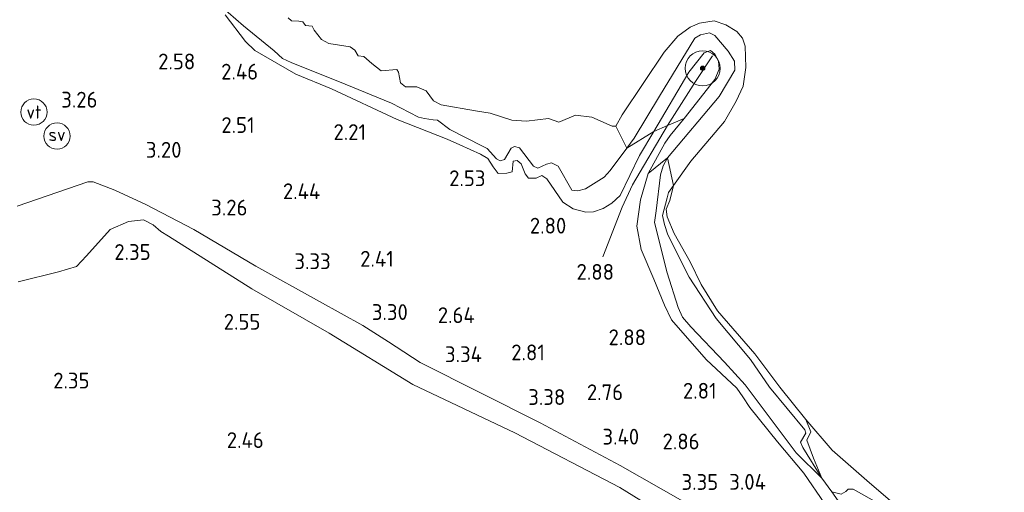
# Model space of a CAD drawing. Extents: x 141961 to 144947, y 416202 to 417778.
# Tile 100 of 122: x 144328 to 144440, y 416693 to 416747. Entities that reach past the tile are written whole.
import ezdxf
from ezdxf.enums import TextEntityAlignment as Align

# ---------------------------------------------------------------- set-up
doc = ezdxf.new("R2010")
doc.units = 0
for name, color, linetype, lineweight in [('B-ME-GR-BOOM-S', 90, 'Continuous', 25), ('B-ME-GR-GRAS-GV', 60, 'Continuous', 13), ('B-ME-GW-GROND_ZAND-GV', 7, 'Continuous', 18), ('B-ME-GW-TALUD_KRUIN-G', 90, 'Continuous', 18), ('B-ME-GW-TALUD_TEEN-G', 90, 'Continuous', 18), ('B-ME-KL-BRANDSTOF_LOCATIEPAAL-S', 40, 'Continuous', 25), ('B-ME-OB-BEKLEDING_STEEN-GV', 30, 'Continuous', 18), ('B-ME-OB-BEKLEDING_STORTSTEEN-GV', 30, 'Continuous', 18), ('B-ME-OB-KRIB-G', 7, 'Continuous', 18), ('B-ME-OB-OEVERVOORZIENING-G', 7, 'Continuous', 18), ('B-ME-OG-HOOGTEPUNT-S', 7, 'Continuous', 25), ('B-ME-OG-WATER_RIVIER-GV', 130, 'Continuous', 18), ('B-ME-VW-VERKEERSTEKEN_BORD-S', 7, 'Continuous', 25)]:
    doc.layers.add(name, color=color, linetype=linetype, lineweight=lineweight)
doc.styles.add('NLCS-ISO', font='NLCS-ISO.ttf')
doc.styles.add('NLCS-ISO-ANNOTATIVE-T18', font='NLCS-ISO.ttf', dxfattribs={"height": 1.8})

# ---------------------------------------------------------------- blocks, each defined once
blk = doc.blocks.new('SAL-HOOGTELABEL-SO')
at = {"color": 0, "linetype": 'ByBlock', "lineweight": -2, "style": 'NLCS-ISO-ANNOTATIVE-T18'}
blk.add_attdef('HOOGTE', text='', height=1.8, dxfattribs=at).set_placement((2.79, 0), align=Align.RIGHT)
blk = doc.blocks.new('SGR-BOOM_01-SO')
at = {"linetype": 'ByBlock', "lineweight": 18}
h = blk.add_hatch(color=0, dxfattribs=at)
h.dxf.hatch_style = 1
edge = h.paths.add_edge_path()
edge.add_arc((0, 0), 0.25, 0, 360)
at = {"color": 0, "linetype": 'ByBlock', "lineweight": 18}
for radius in [2, 0.25]:
    blk.add_circle((0, 0), radius, dxfattribs=at)
blk = doc.blocks.new('SIE-WATER_VERKLIKKER_TRANSPORTLEIDING-SO')
at = {"color": 0, "linetype": 'ByBlock', "lineweight": 18}
blk.add_circle((0, 0), 1.5, dxfattribs=at)
at = {"color": 0, "linetype": 'ByBlock', "lineweight": 18, "style": 'NLCS-ISO'}
blk.add_text('vt', height=1.5, dxfattribs=at).set_placement((0, 0), align=Align.MIDDLE_CENTER)
blk = doc.blocks.new('SIE-WATER_PAAL_SCHEEPVAARTBORD-SO')
at = {"color": 0, "linetype": 'ByBlock', "lineweight": 18}
blk.add_circle((0, 0), 1.5, dxfattribs=at)
at = {"color": 0, "linetype": 'ByBlock', "lineweight": 18, "style": 'NLCS-ISO'}
blk.add_text('sv', height=1.5, dxfattribs=at).set_placement((0, 0.17), align=Align.MIDDLE_CENTER)

msp = doc.modelspace()

# ---------------------------------------------------------------- linework, layer by layer
at = {"layer": 'B-ME-GR-GRAS-GV'}
for points in [[(144358.64, 416747.38, 1), (144359.01, 416747.02, 1), (144359.83, 416746.98, 1), (144360.29, 416746.91, 1), (144360.59, 416746.48, 1), (144361.35, 416746.41, 1), (144361.61, 416745.97, 1), (144362.43, 416744.9, 1), (144363.28, 416744.44, 1), (144365.69, 416744.06, 1), (144366.21, 416743.7, 1), (144366.59, 416743.04, 1), (144367.23, 416742.96, 1), (144368.15, 416742.18, 1), (144369.22, 416741.35, 1), (144370.99, 416741.47, 1), (144371.21, 416741.17, 1), (144371.42, 416739.97, 1), (144371.98, 416739.52, 1), (144373.3, 416739.51, 1), (144374.36, 416739.05, 1), (144375.17, 416737.92, 1), (144376.05, 416737.47, 1), (144379.96, 416736.76, 1), (144381.64, 416736.51, 1), (144384.09, 416735.72, 1), (144385.77, 416735.62, 1), (144388.27, 416735.91, 1), (144389.46, 416735.48, 1), (144391.34, 416736.28, 1), (144393.23, 416736.06, 1), (144395.52, 416735.04, 1), (144395.93, 416735.03, 1), (144397.2, 416732.54, 1.63), (144395.31, 416730, 2), (144394.61, 416729.23, 2.01), (144392.49, 416727.91, 2.17), (144391.62, 416727.67, 2.27), (144390.95, 416727.74, 2.21), (144389.36, 416730.49, 1.98), (144388.6, 416730.86, 1.96), (144388.05, 416730.72, 1.96), (144387.06, 416730.26, 1.96), (144386.57, 416730.48, 1.91), (144384.96, 416732.55, 1.73), (144384.39, 416732.7, 1.76), (144384.02, 416732.53, 1.78), (144383.26, 416731.22, 1.93), (144382.77, 416731.08, 1.97), (144382.36, 416731.31, 1.95), (144381.28, 416732.48, 1.78), (144380.77, 416732.74, 1.76), (144377.05, 416734.67, 1.46), (144375.64, 416735.71, 1.3), (144375.14, 416735.76, 1.27), (144374.17, 416735.92, 1.33), (144373.46, 416736.07, 1.36), (144370.4, 416737.66, 1.41), (144365.12, 416739.8, 1.66), (144358.97, 416742.27, 1.72), (144357.97, 416742.75, 1.72), (144357.04, 416743.6, 1.7), (144353.56, 416746.45, 1.6), (144350.05, 416749.54, 1.5)], [(144350.05, 416749.54, 1.5), (144353.56, 416746.45, 1.6), (144357.04, 416743.6, 1.7), (144357.97, 416742.75, 1.72), (144358.97, 416742.27, 1.72), (144365.12, 416739.8, 1.66), (144370.4, 416737.66, 1.41), (144373.46, 416736.07, 1.36), (144374.17, 416735.92, 1.33), (144375.14, 416735.76, 1.27), (144375.64, 416735.71, 1.3), (144377.05, 416734.67, 1.46), (144380.77, 416732.74, 1.76), (144381.28, 416732.48, 1.78), (144382.36, 416731.31, 1.95), (144382.77, 416731.08, 1.97), (144383.26, 416731.22, 1.93), (144384.02, 416732.53, 1.78), (144384.39, 416732.7, 1.76), (144384.96, 416732.55, 1.73), (144386.57, 416730.48, 1.91), (144387.06, 416730.26, 1.96), (144388.05, 416730.72, 1.96), (144388.6, 416730.86, 1.96), (144389.36, 416730.49, 1.98), (144390.95, 416727.74, 2.21), (144391.62, 416727.67, 2.27), (144392.49, 416727.91, 2.17), (144394.61, 416729.23, 2.01), (144395.31, 416730, 2), (144397.2, 416732.54, 1.63), (144400.28, 416734.44, 2.16), (144398.65, 416731.68, 2.2), (144396.42, 416727.15, 2.41), (144395.47, 416726.28, 2.48), (144394.52, 416725.67, 2.51), (144393.41, 416725.28, 2.52), (144392.51, 416725.22, 2.57), (144391.1, 416725.63, 2.65), (144389.91, 416726.36, 2.67), (144388.07, 416729.05, 2.55), (144387.51, 416729.41, 2.53), (144386.89, 416729.12, 2.6), (144385.99, 416729.11, 2.6), (144385.62, 416729.59, 2.57), (144385.18, 416730.76, 2.48), (144384.7, 416731.13, 2.43), (144384.26, 416731.04, 2.42), (144384.15, 416729.83, 2.46), (144383.55, 416729.68, 2.48), (144382.54, 416729.66, 2.47), (144381.96, 416730.4, 2.43), (144381.35, 416731.35, 2.41), (144380.55, 416731.85, 2.45), (144378.17, 416732.9, 2.23), (144376.72, 416733.57, 2.12), (144371.05, 416735.78, 2.21), (144363.58, 416739.3, 2.25), (144359.52, 416740.97, 2.4), (144354.85, 416743.64, 2.42), (144353.76, 416744.68, 2.4), (144351.46, 416747.71, 2.16)], [(144351.46, 416747.71, 2.16), (144353.76, 416744.68, 2.4), (144354.85, 416743.64, 2.42), (144359.52, 416740.97, 2.4), (144363.58, 416739.3, 2.25), (144371.05, 416735.78, 2.21), (144376.72, 416733.57, 2.12), (144378.17, 416732.9, 2.23), (144380.55, 416731.85, 2.45), (144381.35, 416731.35, 2.41), (144381.96, 416730.4, 2.43), (144382.54, 416729.66, 2.47), (144383.55, 416729.68, 2.48), (144384.15, 416729.83, 2.46), (144384.26, 416731.04, 2.42), (144384.7, 416731.13, 2.43), (144385.18, 416730.76, 2.48), (144385.62, 416729.59, 2.57), (144385.99, 416729.11, 2.6), (144386.89, 416729.12, 2.6), (144387.51, 416729.41, 2.53), (144388.07, 416729.05, 2.55), (144389.91, 416726.36, 2.67), (144391.1, 416725.63, 2.65), (144392.51, 416725.22, 2.57), (144393.41, 416725.28, 2.52), (144394.52, 416725.67, 2.51), (144395.47, 416726.28, 2.48), (144396.42, 416727.15, 2.41), (144398.65, 416731.68, 2.2), (144400.28, 416734.44, 2.16), (144401.83, 416735.09, 2.16), (144403.73, 416735.91, 2.07), (144402.12, 416733.96, 2), (144401.52, 416733.08, 2.05), (144399.64, 416729.66, 1.98), (144398.77, 416726.65, 2.27), (144398.33, 416723.63, 2.53), (144398.81, 416721, 2.57), (144400.29, 416717.6, 2.67), (144401.47, 416714.63, 2.83), (144402.28, 416712.96, 2.85), (144406.23, 416708.45, 2.82), (144409.74, 416705.2, 2.75), (144410.4, 416704.22, 2.77), (144411.2, 416702.99, 2.76), (144414.36, 416699.09, 2.8), (144417.36, 416695.52, 2.8), (144419.75, 416692.02, 2.81)], [(144419.75, 416692.02, 2.81), (144417.36, 416695.52, 2.8), (144414.36, 416699.09, 2.8), (144411.2, 416702.99, 2.76), (144410.4, 416704.22, 2.77), (144409.74, 416705.2, 2.75), (144406.23, 416708.45, 2.82), (144402.28, 416712.96, 2.85), (144401.47, 416714.63, 2.83), (144400.29, 416717.6, 2.67), (144398.81, 416721, 2.57), (144398.33, 416723.63, 2.53), (144398.77, 416726.65, 2.27), (144399.64, 416729.66, 1.98), (144401.84, 416731.42, 1.67), (144401.32, 416730.5, 1.65), (144401.03, 416729.5, 1.65), (144400.54, 416725.39, 1.85), (144400.36, 416724.05, 1.85), (144401.78, 416718.32, 1.95), (144403.05, 416714.38, 2.22), (144403.54, 416713.27, 2.2), (144404.5, 416712.18, 2.08), (144408.3, 416708.17, 2.05), (144410.66, 416705.56, 1.97), (144415.69, 416698.91, 2), (144416.47, 416697.85, 1.98), (144419.41, 416694.95, 1.63), (144420.54, 416693.39, 1.65), (144425.14, 416686.88, 2.27)], [(144405.77, 416691.07, 3.42), (144396.42, 416696.39, 3.51), (144387.34, 416701.24, 3.49), (144373.65, 416708.12, 3.4), (144370.93, 416709.9, 3.19), (144370.05, 416710.47, 3.27), (144367.12, 416712.32, 3.41), (144362.2, 416715.08, 3.48), (144354.96, 416719.1, 3.4), (144347.88, 416723.26, 3.24), (144342.42, 416726.1, 3.27), (144338.88, 416727.75, 3.35), (144336.44, 416728.68, 3.55), (144335.82, 416728.7, 3.65), (144327.78, 416725.92, 4.04)], [(144327.78, 416725.92, 4.04), (144335.82, 416728.7, 3.65), (144336.44, 416728.68, 3.55), (144338.88, 416727.75, 3.35), (144342.42, 416726.1, 3.27), (144347.88, 416723.26, 3.24), (144354.96, 416719.1, 3.4), (144362.2, 416715.08, 3.48), (144367.12, 416712.32, 3.41), (144370.05, 416710.47, 3.27), (144370.93, 416709.9, 3.19), (144373.65, 416708.12, 3.4), (144387.34, 416701.24, 3.49), (144396.42, 416696.39, 3.51), (144405.77, 416691.07, 3.42)], [(144327.88, 416717.32, 2.58), (144332.49, 416718.44, 2.57), (144334.51, 416719.04, 2.57), (144335.65, 416720.25, 2.6), (144338.35, 416723.26, 2.65), (144340.44, 416724.16, 2.65), (144342.16, 416724.37, 2.66), (144343.27, 416723.8, 2.66), (144344.15, 416723.04, 2.63), (144345.02, 416722.49, 2.62), (144354.49, 416716.49, 2.58), (144363.29, 416711.46, 2.61), (144372.84, 416705.61, 2.71), (144384.46, 416700.11, 2.76), (144396.39, 416693.88, 2.75), (144406.47, 416687.66, 2.71)], [(144406.47, 416687.66, 2.71), (144396.39, 416693.88, 2.75), (144384.46, 416700.11, 2.76), (144372.84, 416705.61, 2.71), (144363.29, 416711.46, 2.61), (144354.49, 416716.49, 2.58), (144345.02, 416722.49, 2.62), (144344.15, 416723.04, 2.63), (144343.27, 416723.8, 2.66), (144342.16, 416724.37, 2.66), (144340.44, 416724.16, 2.65), (144338.35, 416723.26, 2.65), (144335.65, 416720.25, 2.6), (144334.51, 416719.04, 2.57), (144332.49, 416718.44, 2.57), (144327.88, 416717.32, 2.58)], [(144425.14, 416686.88, 2.27), (144420.54, 416693.39, 1.65), (144421.59, 416693.13, 1.48), (144422.13, 416693.41, 1.45), (144422.39, 416693.69, 1.41), (144422.97, 416693.71, 1.36), (144426, 416692, 1.22)]]:
    msp.add_polyline3d(points, dxfattribs=at)
for points in [[(144417.22, 416698.43, 1.85), (144419.41, 416694.95, 1.63), (144416.47, 416697.85, 1.98), (144415.69, 416698.91, 2), (144410.66, 416705.56, 1.97), (144408.3, 416708.17, 2.05), (144404.5, 416712.18, 2.08), (144403.54, 416713.27, 2.2), (144403.05, 416714.38, 2.22), (144401.78, 416718.32, 1.95), (144400.36, 416724.05, 1.85), (144400.54, 416725.39, 1.85), (144401.03, 416729.5, 1.65), (144401.32, 416730.5, 1.65), (144401.84, 416731.42, 1.67), (144402.51, 416728.26, 1), (144401.94, 416727.48, 1.45), (144401.78, 416726.87, 1.59), (144401.24, 416724.86, 1.73), (144401.47, 416723.82, 1.74), (144401.88, 416722.64, 1.73), (144404.31, 416717.85, 1.61), (144407.37, 416713.14, 1.7), (144411.29, 416708.46, 1.68), (144413.46, 416705.3, 1.62), (144417.46, 416700.44, 1.61), (144417.58, 416700.07, 1.62), (144416.99, 416699.05, 1.88)], [(144418.45, 416697.24, 1.32), (144419.41, 416694.95, 1.63), (144417.22, 416698.43, 1.85), (144416.99, 416699.05, 1.88), (144417.58, 416700.07, 1.62), (144417.46, 416700.44, 1.61), (144413.46, 416705.3, 1.62), (144411.29, 416708.46, 1.68), (144407.37, 416713.14, 1.7), (144404.31, 416717.85, 1.61), (144401.88, 416722.64, 1.73), (144401.47, 416723.82, 1.74), (144401.24, 416724.86, 1.73), (144401.78, 416726.87, 1.59), (144401.94, 416727.48, 1.45), (144402.51, 416728.26, 1), (144402.09, 416726.56, 1), (144401.69, 416725.57, 1), (144401.8, 416724.69, 1), (144402.57, 416722.81, 1), (144404.42, 416719.58, 1), (144405.66, 416717.01, 1), (144407.54, 416713.99, 1), (144411.77, 416709.09, 1), (144414.63, 416705.32, 1), (144417.59, 416701.64, 1), (144418.15, 416700.24, 1), (144417.71, 416699.26, 1.22)]]:
    msp.add_polyline3d(points, close=True, dxfattribs=at)
at = {"layer": 'B-ME-GW-GROND_ZAND-GV'}
msp.add_polyline3d([(144424.54, 416694.67, 1), (144427.23, 416692.35, 1), (144426, 416692, 1.22), (144422.97, 416693.71, 1.36), (144422.39, 416693.69, 1.41), (144422.13, 416693.41, 1.45), (144421.59, 416693.13, 1.48), (144420.54, 416693.39, 1.65), (144419.41, 416694.95, 1.63), (144418.45, 416697.24, 1.32), (144417.71, 416699.26, 1.22), (144418.15, 416700.24, 1), (144417.59, 416701.64, 1), (144420.57, 416698.15, 1)], close=True, dxfattribs=at)
at = {"layer": 'B-ME-GW-TALUD_KRUIN-G'}
for points in [[(144419.75, 416692.02, 2.81), (144417.36, 416695.52, 2.8), (144414.36, 416699.09, 2.8), (144411.2, 416702.99, 2.76), (144410.4, 416704.22, 2.77), (144409.74, 416705.2, 2.75), (144406.23, 416708.45, 2.82), (144402.28, 416712.96, 2.85), (144401.47, 416714.63, 2.83), (144400.29, 416717.6, 2.67), (144398.81, 416721, 2.57), (144398.33, 416723.63, 2.53), (144398.77, 416726.65, 2.27), (144399.64, 416729.66, 1.98), (144401.52, 416733.08, 2.05), (144402.12, 416733.96, 2), (144403.73, 416735.91, 2.07), (144407.23, 416740.35, 2.02), (144407.72, 416741.51, 1.97), (144407.63, 416742.43, 2), (144407.23, 416743.22, 1.98), (144406.71, 416743.66, 2.01), (144406, 416743.38, 2.02), (144404.25, 416741.17, 2.23), (144400.28, 416734.44, 2.16), (144398.65, 416731.68, 2.2), (144396.42, 416727.15, 2.41), (144395.47, 416726.28, 2.48), (144394.52, 416725.67, 2.51), (144393.41, 416725.28, 2.52), (144392.51, 416725.22, 2.57), (144391.1, 416725.63, 2.65), (144389.91, 416726.36, 2.67), (144388.07, 416729.05, 2.55), (144387.51, 416729.41, 2.53), (144386.89, 416729.12, 2.6), (144385.99, 416729.11, 2.6), (144385.62, 416729.59, 2.57), (144385.18, 416730.76, 2.48), (144384.7, 416731.13, 2.43), (144384.26, 416731.04, 2.42), (144384.15, 416729.83, 2.46), (144383.55, 416729.68, 2.48), (144382.54, 416729.66, 2.47), (144381.96, 416730.4, 2.43), (144381.35, 416731.35, 2.41), (144380.55, 416731.85, 2.45), (144378.17, 416732.9, 2.23), (144376.72, 416733.57, 2.12), (144371.05, 416735.78, 2.21), (144363.58, 416739.3, 2.25), (144359.52, 416740.97, 2.4), (144354.85, 416743.64, 2.42), (144353.76, 416744.68, 2.4), (144351.46, 416747.71, 2.16)], [(144327.78, 416725.92, 4.04), (144335.82, 416728.7, 3.65), (144336.44, 416728.68, 3.55), (144338.88, 416727.75, 3.35), (144342.42, 416726.1, 3.27), (144347.88, 416723.26, 3.24), (144354.96, 416719.1, 3.4), (144362.2, 416715.08, 3.48), (144367.12, 416712.32, 3.41), (144370.05, 416710.47, 3.27), (144370.93, 416709.9, 3.19), (144373.65, 416708.12, 3.4), (144387.34, 416701.24, 3.49), (144396.42, 416696.39, 3.51), (144405.77, 416691.07, 3.42), (144415.08, 416685.95, 3.55), (144423.19, 416681.33, 3.5), (144424.35, 416680.11, 3.5), (144428.59, 416676.1, 3.33), (144434.08, 416670.9, 3), (144438.6, 416666.93, 2.96), (144439.27, 416666.26, 2.97), (144440.18, 416664.56, 2.61)], [(144402.51, 416728.26, 1), (144401.94, 416727.48, 1.45), (144401.78, 416726.87, 1.59), (144401.24, 416724.86, 1.73), (144401.47, 416723.82, 1.74), (144401.88, 416722.64, 1.73), (144404.31, 416717.85, 1.61), (144407.37, 416713.14, 1.7), (144411.29, 416708.46, 1.68), (144413.46, 416705.3, 1.62), (144417.46, 416700.44, 1.61), (144417.58, 416700.07, 1.62), (144416.99, 416699.05, 1.88), (144417.22, 416698.43, 1.85), (144419.41, 416694.95, 1.63)]]:
    msp.add_polyline3d(points, dxfattribs=at)
at = {"layer": 'B-ME-GW-TALUD_TEEN-G'}
for points in [[(144350.05, 416749.54, 1.5), (144353.56, 416746.45, 1.6), (144357.04, 416743.6, 1.7), (144357.97, 416742.75, 1.72), (144358.97, 416742.27, 1.72), (144365.12, 416739.8, 1.66), (144370.4, 416737.66, 1.41), (144373.46, 416736.07, 1.36), (144374.17, 416735.92, 1.33), (144375.14, 416735.76, 1.27), (144375.64, 416735.71, 1.3), (144377.05, 416734.67, 1.46), (144380.77, 416732.74, 1.76), (144381.28, 416732.48, 1.78), (144382.36, 416731.31, 1.95), (144382.77, 416731.08, 1.97), (144383.26, 416731.22, 1.93), (144384.02, 416732.53, 1.78), (144384.39, 416732.7, 1.76), (144384.96, 416732.55, 1.73), (144386.57, 416730.48, 1.91), (144387.06, 416730.26, 1.96), (144388.05, 416730.72, 1.96), (144388.6, 416730.86, 1.96), (144389.36, 416730.49, 1.98), (144390.95, 416727.74, 2.21), (144391.62, 416727.67, 2.27), (144392.49, 416727.91, 2.17), (144394.61, 416729.23, 2.01), (144395.31, 416730, 2), (144397.2, 416732.54, 1.63), (144398.04, 416733.68, 1.63), (144400.92, 416738.46, 1.3), (144404.94, 416745.05, 1.33), (144405.6, 416745.44, 1.33), (144406.61, 416745.67, 1.33), (144407.23, 416745.37, 1.33), (144408.73, 416743.58, 1.33), (144409.47, 416742.43, 1.33), (144409.49, 416741.41, 1.33), (144407.71, 416738.41, 1.31), (144401.84, 416731.42, 1.67), (144401.32, 416730.5, 1.65), (144401.03, 416729.5, 1.65), (144400.54, 416725.39, 1.85), (144400.36, 416724.05, 1.85), (144401.78, 416718.32, 1.95), (144403.05, 416714.38, 2.22), (144403.54, 416713.27, 2.2), (144404.5, 416712.18, 2.08), (144408.3, 416708.17, 2.05), (144410.66, 416705.56, 1.97), (144415.69, 416698.91, 2), (144416.47, 416697.85, 1.98), (144419.41, 416694.95, 1.63), (144420.54, 416693.39, 1.65), (144425.14, 416686.88, 2.27)], [(144440.18, 416664.56, 2.61), (144435.23, 416668.11, 2.65), (144430.33, 416671.78, 2.66), (144424.22, 416677.28, 2.81), (144417.99, 416680.63, 2.53), (144406.47, 416687.66, 2.71), (144396.39, 416693.88, 2.75), (144384.46, 416700.11, 2.76), (144372.84, 416705.61, 2.71), (144363.29, 416711.46, 2.61), (144354.49, 416716.49, 2.58), (144345.02, 416722.49, 2.62), (144344.15, 416723.04, 2.63), (144343.27, 416723.8, 2.66), (144342.16, 416724.37, 2.66), (144340.44, 416724.16, 2.65), (144338.35, 416723.26, 2.65), (144335.65, 416720.25, 2.6), (144334.51, 416719.04, 2.57), (144332.49, 416718.44, 2.57), (144327.88, 416717.32, 2.58)], [(144419.41, 416694.95, 1.63), (144418.45, 416697.24, 1.32), (144417.71, 416699.26, 1.22), (144418.15, 416700.24, 1), (144417.59, 416701.64, 1)]]:
    msp.add_polyline3d(points, dxfattribs=at)
at = {"layer": 'B-ME-OB-BEKLEDING_STEEN-GV'}
for points in [[(144407.23, 416745.37, 1.33), (144408.73, 416743.58, 1.33), (144409.47, 416742.43, 1.33), (144409.49, 416741.41, 1.33), (144407.71, 416738.41, 1.31), (144401.84, 416731.42, 1.67), (144399.64, 416729.66, 1.98), (144401.52, 416733.08, 2.05), (144402.12, 416733.96, 2), (144403.73, 416735.91, 2.07), (144407.23, 416740.35, 2.02), (144407.72, 416741.51, 1.97), (144407.63, 416742.43, 2), (144407.23, 416743.22, 1.98), (144406.71, 416743.66, 2.01), (144406, 416743.38, 2.02), (144404.25, 416741.17, 2.23), (144400.28, 416734.44, 2.16), (144397.2, 416732.54, 1.63), (144398.04, 416733.68, 1.63), (144400.92, 416738.46, 1.3), (144404.94, 416745.05, 1.33), (144405.6, 416745.44, 1.33), (144406.61, 416745.67, 1.33)], [(144401.83, 416735.09, 2.16), (144400.28, 416734.44, 2.16), (144404.25, 416741.17, 2.23), (144406, 416743.38, 2.02), (144406.71, 416743.66, 2.01), (144407.23, 416743.22, 1.98), (144407.63, 416742.43, 2), (144407.72, 416741.51, 1.97), (144407.23, 416740.35, 2.02), (144403.73, 416735.91, 2.07)]]:
    msp.add_polyline3d(points, close=True, dxfattribs=at)
at = {"layer": 'B-ME-OB-BEKLEDING_STORTSTEEN-GV'}
msp.add_polyline3d([(144409.71, 416745.82, 1), (144410.37, 416745.04, 1), (144410.68, 416744.16, 1), (144410.76, 416741.71, 1), (144410.44, 416739.6, 1), (144409.63, 416737.87, 1), (144408.33, 416735.58, 1), (144404.49, 416731.03, 1), (144402.51, 416728.26, 1), (144401.84, 416731.42, 1.67), (144407.71, 416738.41, 1.31), (144409.49, 416741.41, 1.33), (144409.47, 416742.43, 1.33), (144408.73, 416743.58, 1.33), (144407.23, 416745.37, 1.33), (144406.61, 416745.67, 1.33), (144405.6, 416745.44, 1.33), (144404.94, 416745.05, 1.33), (144400.92, 416738.46, 1.3), (144398.04, 416733.68, 1.63), (144397.2, 416732.54, 1.63), (144395.93, 416735.03, 1), (144396.65, 416736.34, 1), (144401.46, 416743.47, 1), (144403.01, 416745.27, 1), (144404.4, 416746.32, 1), (144405.49, 416746.75, 1), (144407.15, 416747.01, 1), (144408.46, 416746.57, 1)], close=True, dxfattribs=at)
at = {"layer": 'B-ME-OB-KRIB-G'}
msp.add_polyline3d([(144394.47, 416720.14, 2.97), (144396.67, 416725.81, 2.4), (144397.86, 416728.34, 2.21), (144401.83, 416735.09, 2.16), (144405.03, 416740.1, 2.11), (144406.95, 416743.05, 2.2)], dxfattribs=at)
at = {"layer": 'B-ME-OB-OEVERVOORZIENING-G'}
msp.add_polyline3d([(144427.23, 416692.35, 1), (144424.54, 416694.67, 1), (144420.57, 416698.15, 1), (144417.59, 416701.64, 1), (144414.63, 416705.32, 1), (144411.77, 416709.09, 1), (144407.54, 416713.99, 1), (144405.66, 416717.01, 1), (144404.42, 416719.58, 1), (144402.57, 416722.81, 1), (144401.8, 416724.69, 1), (144401.69, 416725.57, 1), (144402.09, 416726.56, 1), (144402.51, 416728.26, 1), (144404.49, 416731.03, 1), (144408.33, 416735.58, 1), (144409.63, 416737.87, 1), (144410.44, 416739.6, 1), (144410.76, 416741.71, 1), (144410.68, 416744.16, 1), (144410.37, 416745.04, 1), (144409.71, 416745.82, 1), (144408.46, 416746.57, 1), (144407.15, 416747.01, 1), (144405.49, 416746.75, 1), (144404.4, 416746.32, 1), (144403.01, 416745.27, 1), (144401.46, 416743.47, 1), (144396.65, 416736.34, 1), (144395.93, 416735.03, 1), (144395.52, 416735.04, 1), (144393.23, 416736.06, 1), (144391.34, 416736.28, 1), (144389.46, 416735.48, 1), (144388.27, 416735.91, 1), (144385.77, 416735.62, 1), (144384.09, 416735.72, 1), (144381.64, 416736.51, 1), (144379.96, 416736.76, 1), (144376.05, 416737.47, 1), (144375.17, 416737.92, 1), (144374.36, 416739.05, 1), (144373.3, 416739.51, 1), (144371.98, 416739.52, 1), (144371.42, 416739.97, 1), (144371.21, 416741.17, 1), (144370.99, 416741.47, 1), (144369.22, 416741.35, 1), (144368.15, 416742.18, 1), (144367.23, 416742.96, 1), (144366.59, 416743.04, 1), (144366.21, 416743.7, 1), (144365.69, 416744.06, 1), (144363.28, 416744.44, 1), (144362.43, 416744.9, 1), (144361.61, 416745.97, 1), (144361.35, 416746.41, 1), (144360.59, 416746.48, 1), (144360.29, 416746.91, 1), (144359.83, 416746.98, 1), (144359.01, 416747.02, 1), (144358.64, 416747.38, 1)], dxfattribs=at)
at = {"layer": 'B-ME-OG-WATER_RIVIER-GV'}
msp.add_polyline3d([(144427.23, 416692.35, 1), (144424.54, 416694.67, 1), (144420.57, 416698.15, 1), (144417.59, 416701.64, 1), (144414.63, 416705.32, 1), (144411.77, 416709.09, 1), (144407.54, 416713.99, 1), (144405.66, 416717.01, 1), (144404.42, 416719.58, 1), (144402.57, 416722.81, 1), (144401.8, 416724.69, 1), (144401.69, 416725.57, 1), (144402.09, 416726.56, 1), (144402.51, 416728.26, 1), (144404.49, 416731.03, 1), (144408.33, 416735.58, 1), (144409.63, 416737.87, 1), (144410.44, 416739.6, 1), (144410.76, 416741.71, 1), (144410.68, 416744.16, 1), (144410.37, 416745.04, 1), (144409.71, 416745.82, 1), (144408.46, 416746.57, 1), (144407.15, 416747.01, 1), (144405.49, 416746.75, 1), (144404.4, 416746.32, 1), (144403.01, 416745.27, 1), (144401.46, 416743.47, 1), (144396.65, 416736.34, 1), (144395.93, 416735.03, 1), (144395.52, 416735.04, 1), (144393.23, 416736.06, 1), (144391.34, 416736.28, 1), (144389.46, 416735.48, 1), (144388.27, 416735.91, 1), (144385.77, 416735.62, 1), (144384.09, 416735.72, 1), (144381.64, 416736.51, 1), (144379.96, 416736.76, 1), (144376.05, 416737.47, 1), (144375.17, 416737.92, 1), (144374.36, 416739.05, 1), (144373.3, 416739.51, 1), (144371.98, 416739.52, 1), (144371.42, 416739.97, 1), (144371.21, 416741.17, 1), (144370.99, 416741.47, 1), (144369.22, 416741.35, 1), (144368.15, 416742.18, 1), (144367.23, 416742.96, 1), (144366.59, 416743.04, 1), (144366.21, 416743.7, 1), (144365.69, 416744.06, 1), (144363.28, 416744.44, 1), (144362.43, 416744.9, 1), (144361.61, 416745.97, 1), (144361.35, 416746.41, 1), (144360.59, 416746.48, 1), (144360.29, 416746.91, 1), (144359.83, 416746.98, 1), (144359.01, 416747.02, 1), (144358.64, 416747.38, 1)], dxfattribs=at)

# ---------------------------------------------------------------- block references
at = {"layer": 'B-ME-GR-BOOM-S'}
msp.add_blockref('SGR-BOOM_01-SO', (144405.83, 416741.63, 2.27), dxfattribs=at)
at = {"layer": 'B-ME-KL-BRANDSTOF_LOCATIEPAAL-S'}
msp.add_blockref('SIE-WATER_VERKLIKKER_TRANSPORTLEIDING-SO', (144329.68, 416736.64, 3.59), dxfattribs=at)
at = {"layer": 'B-ME-OG-HOOGTEPUNT-S'}
for p, values in [((144345.26, 416741.5, 2.58), {'HOOGTE': '2.58'}), ((144352.42, 416740.34, 2.46), {'HOOGTE': '2.46'}), ((144334.13, 416737.15, 3.26), {'HOOGTE': '3.26'}), ((144352.02, 416734.26, 2.51), {'HOOGTE': '2.51'}), ((144364.71, 416733.46, 2.21), {'HOOGTE': '2.21'}), ((144343.7, 416731.44, 3.2), {'HOOGTE': '3.20'}), ((144378.31, 416728.2, 2.52), {'HOOGTE': '2.53'}), ((144359.5, 416726.72, 2.44), {'HOOGTE': '2.44'}), ((144351.21, 416724.86, 3.26), {'HOOGTE': '3.26'}), ((144387.51, 416722.8, 2.8), {'HOOGTE': '2.80'}), ((144340.18, 416719.8, 2.35), {'HOOGTE': '2.35'}), ((144367.87, 416719.03, 2.41), {'HOOGTE': '2.41'}), ((144360.68, 416718.75, 3.33), {'HOOGTE': '3.33'}), ((144392.95, 416717.54, 2.88), {'HOOGTE': '2.88'}), ((144369.47, 416712.96, 3.3), {'HOOGTE': '3.30'}), ((144377.09, 416712.61, 2.64), {'HOOGTE': '2.64'}), ((144352.68, 416711.86, 2.55), {'HOOGTE': '2.55'}), ((144396.6, 416710.09, 2.88), {'HOOGTE': '2.88'}), ((144377.91, 416708.16, 3.34), {'HOOGTE': '3.34'}), ((144385.08, 416708.37, 2.81), {'HOOGTE': '2.81'}), ((144333.22, 416705.16, 2.35), {'HOOGTE': '2.35'}), ((144393.98, 416703.83, 2.76), {'HOOGTE': '2.76'}), ((144404.63, 416704, 2.81), {'HOOGTE': '2.81'}), ((144387.4, 416703.28, 3.38), {'HOOGTE': '3.38'}), ((144353.06, 416698.38, 2.46), {'HOOGTE': '2.46'}), ((144395.81, 416698.77, 3.4), {'HOOGTE': '3.40'}), ((144402.69, 416698.23, 2.86), {'HOOGTE': '2.86'}), ((144404.81, 416693.61, 3.35), {'HOOGTE': '3.35'}), ((144410.25, 416693.63, 3.04), {'HOOGTE': '3.04'})]:
    msp.add_blockref('SAL-HOOGTELABEL-SO', p, dxfattribs=at).add_auto_attribs(values)
at = {"layer": 'B-ME-VW-VERKEERSTEKEN_BORD-S'}
msp.add_blockref('SIE-WATER_PAAL_SCHEEPVAARTBORD-SO', (144332.31, 416733.91, 3.35), dxfattribs=at)

doc.saveas('drawing.dxf')
